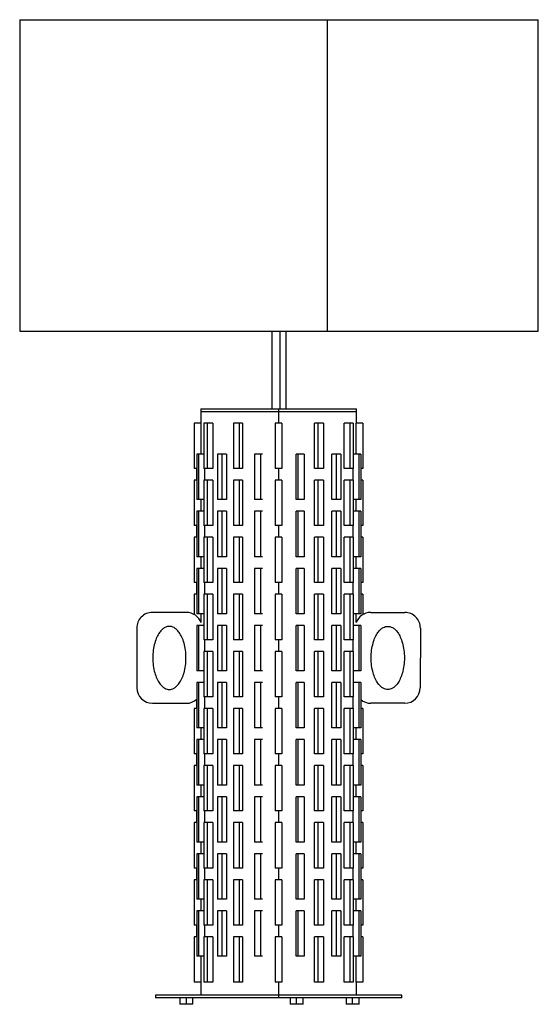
# Paper-space layout '_Posterior' of a CAD drawing. Header units: millimetres. Extents: x -200 to 200, y -7 to 752.
import ezdxf

# ---------------------------------------------------------------- set-up
doc = ezdxf.new("R2010")
doc.units = ezdxf.units.MM

psp = doc.layouts.new('_Posterior')

# ---------------------------------------------------------------- linework, layer by layer
at = {"color": 7, "linetype": 'Continuous', "lineweight": 25}
for p, q in [((-199.67, 751.88), (-199.67, 511.88)), ((37.76, 511.88), (37.76, 751.88)), ((200.33, 511.88), (200.33, 751.88)), ((-5.17, 511.88), (-5.17, 452)), ((1.36, 451.88), (1.36, 511.88)), ((5.83, 452), (5.83, 511.88)), ((-60, 452), (-60, 441)), ((-60, 452), (60, 452)), ((-60, 450), (60, 450)), ((0, 452), (0, 441)), ((60, 441), (60, 452)), ((-65, 441), (-65, 406)), ((-59.95, 441), (-65, 441)), ((-59.95, 441), (-59.95, 417)), ((-57.54, 441), (-57.54, 406)), ((-50.67, 441), (-57.54, 441)), ((-55.04, 441), (-55.04, 406)), ((-50.67, 441), (-50.67, 406)), ((-34.67, 441), (-34.67, 406)), ((-27.81, 441), (-34.67, 441)), ((-30.33, 441), (-30.33, 406)), ((-27.81, 441), (-27.81, 406)), ((-2.5, 441), (-2.5, 406)), ((2.5, 441), (-2.5, 441)), ((2.5, 441), (2.5, 406)), ((27.81, 406), (27.81, 441)), ((34.67, 441), (27.81, 441)), ((30.33, 441), (30.33, 406)), ((34.67, 441), (34.67, 406)), ((50.67, 406), (50.67, 441)), ((57.54, 441), (50.67, 441)), ((55.04, 441), (55.04, 406)), ((57.54, 441), (57.54, 406)), ((59.95, 417), (59.95, 441)), ((65, 441), (59.95, 441)), ((65, 441), (65, 406)), ((-63.01, 417), (-63.01, 382)), ((-57.54, 417), (-63.01, 417)), ((-61.82, 417), (-61.82, 382)), ((-47.16, 417), (-47.16, 382)), ((-40.17, 417), (-47.16, 417)), ((-43.7, 417), (-43.7, 382)), ((-40.17, 417), (-40.17, 382)), ((-18.67, 417), (-18.67, 382)), ((-12.51, 417), (-18.67, 417)), ((-13.87, 417), (-13.87, 382)), ((19.68, 417), (13.69, 417)), ((13.69, 382), (13.69, 417)), ((14.82, 417), (14.82, 382)), ((19.68, 417), (19.68, 382)), ((41.06, 382), (41.06, 417)), ((47.95, 417), (41.06, 417)), ((44.34, 417), (44.34, 382)), ((47.95, 417), (47.95, 382)), ((63.37, 417), (57.54, 417)), ((61.98, 417), (61.98, 382)), ((63.37, 417), (63.37, 382)), ((-63.01, 406), (-65, 406)), ((-63.37, 406), (-63.37, 397)), ((-50.67, 406), (-57.54, 406)), ((-57.07, 406), (-57.07, 397)), ((-27.81, 406), (-34.67, 406)), ((2.5, 406), (-2.5, 406)), ((0, 406), (0, 397)), ((34.67, 406), (27.81, 406)), ((57.54, 406), (50.67, 406)), ((57.44, 397), (57.44, 406)), ((65, 406), (63.37, 406)), ((-65, 397), (-65, 362)), ((-63.01, 397), (-65, 397)), ((-57.54, 397), (-57.54, 362)), ((-50.67, 397), (-57.54, 397)), ((-55.04, 397), (-55.04, 362)), ((-50.67, 397), (-50.67, 362)), ((-34.67, 397), (-34.67, 362)), ((-27.81, 397), (-34.67, 397)), ((-30.33, 397), (-30.33, 362)), ((-27.81, 397), (-27.81, 362)), ((2.5, 397), (-2.5, 397)), ((-2.5, 397), (-2.5, 362)), ((2.5, 397), (2.5, 362)), ((27.81, 362), (27.81, 397)), ((34.67, 397), (27.81, 397)), ((30.33, 397), (30.33, 362)), ((34.67, 397), (34.67, 362)), ((50.67, 362), (50.67, 397)), ((57.54, 397), (50.67, 397)), ((55.04, 397), (55.04, 362)), ((57.54, 397), (57.54, 362)), ((65, 397), (63.37, 397)), ((65, 397), (65, 362)), ((-57.54, 382), (-63.01, 382)), ((-59.95, 382), (-59.95, 373)), ((-40.17, 382), (-47.16, 382)), ((-12.51, 382), (-18.67, 382)), ((19.68, 382), (13.69, 382)), ((47.95, 382), (41.06, 382)), ((63.37, 382), (57.54, 382)), ((59.95, 373), (59.95, 382)), ((-63.01, 373), (-63.01, 338)), ((-57.54, 373), (-63.01, 373)), ((-61.82, 373), (-61.82, 338)), ((-47.16, 373), (-47.16, 338)), ((-40.17, 373), (-47.16, 373)), ((-43.7, 373), (-43.7, 338)), ((-40.17, 373), (-40.17, 338)), ((-18.67, 373), (-18.67, 338)), ((-12.51, 373), (-18.67, 373)), ((-13.87, 373), (-13.87, 338)), ((19.68, 373), (13.69, 373)), ((13.69, 338), (13.69, 373)), ((14.82, 373), (14.82, 338)), ((19.68, 373), (19.68, 338)), ((41.06, 338), (41.06, 373)), ((47.95, 373), (41.06, 373)), ((44.34, 373), (44.34, 338)), ((47.95, 373), (47.95, 338)), ((63.37, 373), (57.54, 373)), ((61.98, 373), (61.98, 338)), ((63.37, 373), (63.37, 338)), ((-63.01, 362), (-65, 362)), ((-63.37, 362), (-63.37, 353)), ((-50.67, 362), (-57.54, 362)), ((-57.07, 362), (-57.07, 353)), ((-27.81, 362), (-34.67, 362)), ((2.5, 362), (-2.5, 362)), ((0, 362), (0, 353)), ((34.67, 362), (27.81, 362)), ((57.54, 362), (50.67, 362)), ((57.44, 353), (57.44, 362)), ((65, 362), (63.37, 362)), ((-65, 353), (-65, 318)), ((-63.01, 353), (-65, 353)), ((-57.54, 353), (-57.54, 318)), ((-50.67, 353), (-57.54, 353)), ((-55.04, 353), (-55.04, 318)), ((-50.67, 353), (-50.67, 318)), ((-34.67, 353), (-34.67, 318)), ((-27.81, 353), (-34.67, 353)), ((-30.33, 353), (-30.33, 318)), ((-27.81, 353), (-27.81, 318)), ((-2.5, 353), (-2.5, 318)), ((2.5, 353), (-2.5, 353)), ((2.5, 353), (2.5, 318)), ((27.81, 318), (27.81, 353)), ((34.67, 353), (27.81, 353)), ((30.33, 353), (30.33, 318)), ((34.67, 353), (34.67, 318)), ((50.67, 318), (50.67, 353)), ((57.54, 353), (50.67, 353)), ((55.04, 353), (55.04, 318)), ((57.54, 353), (57.54, 318)), ((65, 353), (63.37, 353)), ((65, 353), (65, 318)), ((-57.54, 338), (-63.01, 338)), ((-59.95, 338), (-59.95, 329)), ((-40.17, 338), (-47.16, 338)), ((-12.51, 338), (-18.67, 338)), ((19.68, 338), (13.69, 338)), ((47.95, 338), (41.06, 338)), ((63.37, 338), (57.54, 338)), ((59.95, 329), (59.95, 338)), ((-63.01, 329), (-63.01, 294)), ((-57.54, 329), (-63.01, 329)), ((-61.82, 329), (-61.82, 294)), ((-47.16, 329), (-47.16, 294)), ((-40.17, 329), (-47.16, 329)), ((-43.7, 329), (-43.7, 294)), ((-40.17, 329), (-40.17, 294)), ((-18.67, 329), (-18.67, 294)), ((-12.51, 329), (-18.67, 329)), ((-13.87, 329), (-13.87, 294)), ((19.68, 329), (13.69, 329)), ((13.69, 294), (13.69, 329)), ((14.82, 329), (14.82, 294)), ((19.68, 329), (19.68, 294)), ((41.06, 294), (41.06, 329)), ((47.95, 329), (41.06, 329)), ((44.34, 329), (44.34, 294)), ((47.95, 329), (47.95, 294)), ((63.37, 329), (57.54, 329)), ((61.98, 329), (61.98, 294)), ((63.37, 329), (63.37, 294)), ((-63.01, 318), (-65, 318)), ((-63.37, 318), (-63.37, 309)), ((-50.67, 318), (-57.54, 318)), ((-57.07, 318), (-57.07, 309)), ((-27.81, 318), (-34.67, 318)), ((2.5, 318), (-2.5, 318)), ((0, 318), (0, 309)), ((34.67, 318), (27.81, 318)), ((57.54, 318), (50.67, 318)), ((57.44, 309), (57.44, 318)), ((65, 318), (63.37, 318)), ((-65, 309), (-65, 293.35)), ((-63.01, 309), (-65, 309)), ((-57.54, 309), (-57.54, 274)), ((-50.67, 309), (-57.54, 309)), ((-55.04, 309), (-55.04, 274)), ((-50.67, 309), (-50.67, 274)), ((-34.67, 309), (-34.67, 274)), ((-27.81, 309), (-34.67, 309)), ((-30.33, 309), (-30.33, 274)), ((-27.81, 309), (-27.81, 274)), ((2.5, 309), (-2.5, 309)), ((-2.5, 309), (-2.5, 274)), ((2.5, 309), (2.5, 274)), ((27.81, 274), (27.81, 309)), ((34.67, 309), (27.81, 309)), ((30.33, 309), (30.33, 274)), ((34.67, 309), (34.67, 274)), ((50.67, 274), (50.67, 309)), ((57.54, 309), (50.67, 309)), ((55.04, 309), (55.04, 274)), ((57.54, 309), (57.54, 274)), ((65, 309), (63.37, 309)), ((65, 309), (65, 293.35)), ((-71.07, 295), (-97.39, 295)), ((-57.54, 294), (-63.01, 294)), ((-59.95, 294), (-59.95, 287.51)), ((-40.17, 294), (-47.16, 294)), ((-12.51, 294), (-18.67, 294)), ((19.68, 294), (13.69, 294)), ((47.95, 294), (41.06, 294)), ((63.37, 294), (57.54, 294)), ((59.95, 287.51), (59.95, 294)), ((71.07, 295), (97.39, 295)), ((-109.39, 282.97), (-109.26, 236.97)), ((-63.01, 285), (-63.01, 250)), ((-57.54, 285), (-63.01, 285)), ((-61.82, 285), (-61.82, 250)), ((-47.16, 285), (-47.16, 250)), ((-40.17, 285), (-47.16, 285)), ((-43.7, 285), (-43.7, 250)), ((-40.17, 285), (-40.17, 250)), ((-18.67, 285), (-18.67, 250)), ((-12.51, 285), (-18.67, 285)), ((-13.87, 285), (-13.87, 250)), ((19.68, 285), (13.69, 285)), ((13.69, 250), (13.69, 285)), ((14.82, 285), (14.82, 250)), ((19.68, 285), (19.68, 250)), ((41.06, 250), (41.06, 285)), ((47.95, 285), (41.06, 285)), ((44.34, 285), (44.34, 250)), ((47.95, 285), (47.95, 250)), ((63.37, 285), (57.54, 285)), ((61.98, 285), (61.98, 250)), ((63.37, 285), (63.37, 250)), ((109.39, 282.97), (109.26, 236.97)), ((-50.67, 274), (-57.54, 274)), ((-57.07, 274), (-57.07, 265)), ((-27.81, 274), (-34.67, 274)), ((2.5, 274), (-2.5, 274)), ((0, 274), (0, 265)), ((34.67, 274), (27.81, 274)), ((57.54, 274), (50.67, 274)), ((57.44, 265), (57.44, 274)), ((-57.54, 265), (-57.54, 230)), ((-50.67, 265), (-57.54, 265)), ((-55.04, 265), (-55.04, 230)), ((-50.67, 265), (-50.67, 230)), ((-34.67, 265), (-34.67, 230)), ((-27.81, 265), (-34.67, 265)), ((-30.33, 265), (-30.33, 230)), ((-27.81, 265), (-27.81, 230)), ((-2.5, 265), (-2.5, 230)), ((2.5, 265), (-2.5, 265)), ((2.5, 265), (2.5, 230)), ((27.81, 230), (27.81, 265)), ((34.67, 265), (27.81, 265)), ((30.33, 265), (30.33, 230)), ((34.67, 265), (34.67, 230)), ((50.67, 230), (50.67, 265)), ((57.54, 265), (50.67, 265)), ((55.04, 265), (55.04, 230)), ((57.54, 265), (57.54, 230)), ((-57.54, 250), (-63.01, 250)), ((-40.17, 250), (-47.16, 250)), ((-12.51, 250), (-18.67, 250)), ((19.68, 250), (13.69, 250)), ((47.95, 250), (41.06, 250)), ((63.37, 250), (57.54, 250)), ((-63.01, 241), (-63.01, 206)), ((-57.54, 241), (-63.01, 241)), ((-61.82, 241), (-61.82, 206)), ((-47.16, 241), (-47.16, 206)), ((-40.17, 241), (-47.16, 241)), ((-43.7, 241), (-43.7, 206)), ((-40.17, 241), (-40.17, 206)), ((-18.67, 241), (-18.67, 206)), ((-12.51, 241), (-18.67, 241)), ((-13.87, 241), (-13.87, 206)), ((19.68, 241), (13.69, 241)), ((13.69, 206), (13.69, 241)), ((14.82, 241), (14.82, 206)), ((19.68, 241), (19.68, 206)), ((41.06, 206), (41.06, 241)), ((47.95, 241), (41.06, 241)), ((44.34, 241), (44.34, 206)), ((47.95, 241), (47.95, 206)), ((63.37, 241), (57.54, 241)), ((61.98, 241), (61.98, 206)), ((63.37, 241), (63.37, 206)), ((-63.37, 227.9), (-63.37, 221)), ((-50.67, 230), (-57.54, 230)), ((-57.07, 230), (-57.07, 221)), ((-27.81, 230), (-34.67, 230)), ((2.5, 230), (-2.5, 230)), ((0, 230), (0, 221)), ((34.67, 230), (27.81, 230)), ((57.54, 230), (50.67, 230)), ((57.44, 221), (57.44, 230)), ((-97.26, 225), (-71.19, 225)), ((-65, 221), (-65, 186)), ((-63.01, 221), (-65, 221)), ((-57.54, 221), (-57.54, 186)), ((-50.67, 221), (-57.54, 221)), ((-55.04, 221), (-55.04, 186)), ((-50.67, 221), (-50.67, 186)), ((-34.67, 221), (-34.67, 186)), ((-27.81, 221), (-34.67, 221)), ((-30.33, 221), (-30.33, 186)), ((-27.81, 221), (-27.81, 186)), ((-2.5, 221), (-2.5, 186)), ((2.5, 221), (-2.5, 221)), ((2.5, 221), (2.5, 186)), ((27.81, 186), (27.81, 221)), ((34.67, 221), (27.81, 221)), ((30.33, 221), (30.33, 186)), ((34.67, 221), (34.67, 186)), ((50.67, 186), (50.67, 221)), ((57.54, 221), (50.67, 221)), ((55.04, 221), (55.04, 186)), ((57.54, 221), (57.54, 186)), ((65, 221), (63.37, 221)), ((65, 221), (65, 186)), ((97.26, 225), (71.19, 225)), ((-57.54, 206), (-63.01, 206)), ((-59.95, 206), (-59.95, 197)), ((-40.17, 206), (-47.16, 206)), ((-12.51, 206), (-18.67, 206)), ((19.68, 206), (13.69, 206)), ((47.95, 206), (41.06, 206)), ((63.37, 206), (57.54, 206)), ((59.95, 197), (59.95, 206)), ((-63.01, 197), (-63.01, 162)), ((-57.54, 197), (-63.01, 197)), ((-61.82, 197), (-61.82, 162)), ((-47.16, 197), (-47.16, 162)), ((-40.17, 197), (-47.16, 197)), ((-43.7, 197), (-43.7, 162)), ((-40.17, 197), (-40.17, 162)), ((-18.67, 197), (-18.67, 162)), ((-12.51, 197), (-18.67, 197)), ((-13.87, 197), (-13.87, 162)), ((19.68, 197), (13.69, 197)), ((13.69, 162), (13.69, 197)), ((14.82, 197), (14.82, 162)), ((19.68, 197), (19.68, 162)), ((41.06, 162), (41.06, 197)), ((47.95, 197), (41.06, 197)), ((44.34, 197), (44.34, 162)), ((47.95, 197), (47.95, 162)), ((63.37, 197), (57.54, 197)), ((61.98, 197), (61.98, 162)), ((63.37, 197), (63.37, 162)), ((-63.01, 186), (-65, 186)), ((-63.37, 186), (-63.37, 177)), ((-50.67, 186), (-57.54, 186)), ((-57.07, 186), (-57.07, 177)), ((-27.81, 186), (-34.67, 186)), ((2.5, 186), (-2.5, 186)), ((0, 186), (0, 177)), ((34.67, 186), (27.81, 186)), ((57.54, 186), (50.67, 186)), ((57.44, 177), (57.44, 186)), ((65, 186), (63.37, 186)), ((-65, 177), (-65, 142)), ((-63.01, 177), (-65, 177)), ((-57.54, 177), (-57.54, 142)), ((-50.67, 177), (-57.54, 177)), ((-55.04, 177), (-55.04, 142)), ((-50.67, 177), (-50.67, 142)), ((-34.67, 177), (-34.67, 142)), ((-27.81, 177), (-34.67, 177)), ((-30.33, 177), (-30.33, 142)), ((-27.81, 177), (-27.81, 142)), ((2.5, 177), (-2.5, 177)), ((-2.5, 177), (-2.5, 142)), ((2.5, 177), (2.5, 142)), ((27.81, 142), (27.81, 177)), ((34.67, 177), (27.81, 177)), ((30.33, 177), (30.33, 142)), ((34.67, 177), (34.67, 142)), ((50.67, 142), (50.67, 177)), ((57.54, 177), (50.67, 177)), ((55.04, 177), (55.04, 142)), ((57.54, 177), (57.54, 142)), ((65, 177), (63.37, 177)), ((65, 177), (65, 142)), ((-57.54, 162), (-63.01, 162)), ((-59.95, 162), (-59.95, 153)), ((-40.17, 162), (-47.16, 162)), ((-12.51, 162), (-18.67, 162)), ((19.68, 162), (13.69, 162)), ((47.95, 162), (41.06, 162)), ((63.37, 162), (57.54, 162)), ((59.95, 153), (59.95, 162)), ((-63.01, 153), (-63.01, 118)), ((-57.54, 153), (-63.01, 153)), ((-61.82, 153), (-61.82, 118)), ((-47.16, 153), (-47.16, 118)), ((-40.17, 153), (-47.16, 153)), ((-43.7, 153), (-43.7, 118)), ((-40.17, 153), (-40.17, 118)), ((-18.67, 153), (-18.67, 118)), ((-12.51, 153), (-18.67, 153)), ((-13.87, 153), (-13.87, 118)), ((19.68, 153), (13.69, 153)), ((13.69, 118), (13.69, 153)), ((14.82, 153), (14.82, 118)), ((19.68, 153), (19.68, 118)), ((41.06, 118), (41.06, 153)), ((47.95, 153), (41.06, 153)), ((44.34, 153), (44.34, 118)), ((47.95, 153), (47.95, 118)), ((63.37, 153), (57.54, 153)), ((61.98, 153), (61.98, 118)), ((63.37, 153), (63.37, 118)), ((-63.01, 142), (-65, 142)), ((-63.37, 142), (-63.37, 133)), ((-50.67, 142), (-57.54, 142)), ((-57.07, 142), (-57.07, 133)), ((-27.81, 142), (-34.67, 142)), ((2.5, 142), (-2.5, 142)), ((0, 142), (0, 133)), ((34.67, 142), (27.81, 142)), ((57.54, 142), (50.67, 142)), ((57.44, 133), (57.44, 142)), ((65, 142), (63.37, 142)), ((-65, 133), (-65, 98)), ((-63.01, 133), (-65, 133)), ((-57.54, 133), (-57.54, 98)), ((-50.67, 133), (-57.54, 133)), ((-55.04, 133), (-55.04, 98)), ((-50.67, 133), (-50.67, 98)), ((-34.67, 133), (-34.67, 98)), ((-27.81, 133), (-34.67, 133)), ((-30.33, 133), (-30.33, 98)), ((-27.81, 133), (-27.81, 98)), ((-2.5, 133), (-2.5, 98)), ((2.5, 133), (-2.5, 133)), ((2.5, 133), (2.5, 98)), ((27.81, 98), (27.81, 133)), ((34.67, 133), (27.81, 133)), ((30.33, 133), (30.33, 98)), ((34.67, 133), (34.67, 98)), ((50.67, 98), (50.67, 133)), ((57.54, 133), (50.67, 133)), ((55.04, 133), (55.04, 98)), ((57.54, 133), (57.54, 98)), ((65, 133), (63.37, 133)), ((65, 133), (65, 98)), ((-57.54, 118), (-63.01, 118)), ((-59.95, 118), (-59.95, 109)), ((-40.17, 118), (-47.16, 118)), ((-12.51, 118), (-18.67, 118)), ((19.68, 118), (13.69, 118)), ((47.95, 118), (41.06, 118)), ((63.37, 118), (57.54, 118)), ((59.95, 109), (59.95, 118)), ((-63.01, 109), (-63.01, 74)), ((-57.54, 109), (-63.01, 109)), ((-61.82, 109), (-61.82, 74)), ((-47.16, 109), (-47.16, 74)), ((-40.17, 109), (-47.16, 109)), ((-43.7, 109), (-43.7, 74)), ((-40.17, 109), (-40.17, 74)), ((-18.67, 109), (-18.67, 74)), ((-12.51, 109), (-18.67, 109)), ((-13.87, 109), (-13.87, 74)), ((19.68, 109), (13.69, 109)), ((13.69, 74), (13.69, 109)), ((14.82, 109), (14.82, 74)), ((19.68, 109), (19.68, 74)), ((41.06, 74), (41.06, 109)), ((47.95, 109), (41.06, 109)), ((44.34, 109), (44.34, 74)), ((47.95, 109), (47.95, 74)), ((63.37, 109), (57.54, 109)), ((61.98, 109), (61.98, 74)), ((63.37, 109), (63.37, 74)), ((-63.01, 98), (-65, 98)), ((-63.37, 98), (-63.37, 89)), ((-50.67, 98), (-57.54, 98)), ((-57.07, 98), (-57.07, 89)), ((-27.81, 98), (-34.67, 98)), ((2.5, 98), (-2.5, 98)), ((0, 98), (0, 89)), ((34.67, 98), (27.81, 98)), ((57.54, 98), (50.67, 98)), ((57.44, 89), (57.44, 98)), ((65, 98), (63.37, 98)), ((-65, 89), (-65, 54)), ((-63.01, 89), (-65, 89)), ((-57.54, 89), (-57.54, 54)), ((-50.67, 89), (-57.54, 89)), ((-55.04, 89), (-55.04, 54)), ((-50.67, 89), (-50.67, 54)), ((-34.67, 89), (-34.67, 54)), ((-27.81, 89), (-34.67, 89)), ((-30.33, 89), (-30.33, 54)), ((-27.81, 89), (-27.81, 54)), ((2.5, 89), (-2.5, 89)), ((-2.5, 89), (-2.5, 54)), ((2.5, 89), (2.5, 54)), ((27.81, 54), (27.81, 89)), ((34.67, 89), (27.81, 89)), ((30.33, 89), (30.33, 54)), ((34.67, 89), (34.67, 54)), ((50.67, 54), (50.67, 89)), ((57.54, 89), (50.67, 89)), ((55.04, 89), (55.04, 54)), ((57.54, 89), (57.54, 54)), ((65, 89), (63.37, 89)), ((65, 89), (65, 54)), ((-57.54, 74), (-63.01, 74)), ((-59.95, 74), (-59.95, 65)), ((-40.17, 74), (-47.16, 74)), ((-12.51, 74), (-18.67, 74)), ((19.68, 74), (13.69, 74)), ((47.95, 74), (41.06, 74)), ((63.37, 74), (57.54, 74)), ((59.95, 65), (59.95, 74)), ((-63.01, 65), (-63.01, 30)), ((-57.54, 65), (-63.01, 65)), ((-61.82, 65), (-61.82, 30)), ((-47.16, 65), (-47.16, 30)), ((-40.17, 65), (-47.16, 65)), ((-43.7, 65), (-43.7, 30)), ((-40.17, 65), (-40.17, 30)), ((-18.67, 65), (-18.67, 30)), ((-12.51, 65), (-18.67, 65)), ((-13.87, 65), (-13.87, 30)), ((19.68, 65), (13.69, 65)), ((13.69, 30), (13.69, 65)), ((14.82, 65), (14.82, 30)), ((19.68, 65), (19.68, 30)), ((41.06, 30), (41.06, 65)), ((47.95, 65), (41.06, 65)), ((44.34, 65), (44.34, 30)), ((47.95, 65), (47.95, 30)), ((63.37, 65), (57.54, 65)), ((61.98, 65), (61.98, 30)), ((63.37, 65), (63.37, 30)), ((-63.01, 54), (-65, 54)), ((-63.37, 54), (-63.37, 45)), ((-50.67, 54), (-57.54, 54)), ((-57.07, 54), (-57.07, 45)), ((-27.81, 54), (-34.67, 54)), ((2.5, 54), (-2.5, 54)), ((0, 54), (0, 45)), ((34.67, 54), (27.81, 54)), ((57.54, 54), (50.67, 54)), ((57.44, 45), (57.44, 54)), ((65, 54), (63.37, 54)), ((-65, 45), (-65, 10)), ((-63.01, 45), (-65, 45)), ((-57.54, 45), (-57.54, 10)), ((-50.67, 45), (-57.54, 45)), ((-55.04, 45), (-55.04, 10)), ((-50.67, 45), (-50.67, 10)), ((-34.67, 45), (-34.67, 10)), ((-27.81, 45), (-34.67, 45)), ((-30.33, 45), (-30.33, 10)), ((-27.81, 45), (-27.81, 10)), ((-2.5, 45), (-2.5, 10)), ((2.5, 45), (-2.5, 45)), ((2.5, 45), (2.5, 10)), ((27.81, 10), (27.81, 45)), ((34.67, 45), (27.81, 45)), ((30.33, 45), (30.33, 10)), ((34.67, 45), (34.67, 10)), ((50.67, 10), (50.67, 45)), ((57.54, 45), (50.67, 45)), ((55.04, 45), (55.04, 10)), ((57.54, 45), (57.54, 10)), ((65, 45), (63.37, 45)), ((65, 45), (65, 10)), ((-57.54, 30), (-63.01, 30)), ((-59.95, 30), (-59.95, 10)), ((-40.17, 30), (-47.16, 30)), ((-12.51, 30), (-18.67, 30)), ((19.68, 30), (13.69, 30)), ((47.95, 30), (41.06, 30)), ((63.37, 30), (57.54, 30)), ((59.95, 10), (59.95, 30)), ((-59.95, 10), (-65, 10)), ((-60, 10), (-60, 0)), ((-50.67, 10), (-57.54, 10)), ((-27.81, 10), (-34.67, 10)), ((2.5, 10), (-2.5, 10)), ((0, 10), (0, -2)), ((34.67, 10), (27.81, 10)), ((57.54, 10), (50.67, 10)), ((65, 10), (59.95, 10)), ((60, 0), (60, 10)), ((-95, 0), (-95, -2)), ((95, 0), (-95, 0)), ((95, -2), (95, 0)), ((95, -2), (-95, -2)), ((-76.05, -2), (-76.05, -7)), ((-66.05, -7), (-76.05, -7)), ((-71.05, -7), (-71.05, -2)), ((-66.05, -7), (-66.05, -2)), ((8.95, -2), (8.95, -7)), ((18.95, -7), (8.95, -7)), ((13.95, -7), (13.95, -2)), ((18.95, -7), (18.95, -2)), ((52.1, -2), (52.1, -7)), ((62.1, -7), (52.1, -7)), ((57.1, -7), (57.1, -2)), ((62.1, -7), (62.1, -2))]:
    psp.add_line(p, q, dxfattribs=at)
for centre, start, end in [((-97.39, 283), 90, 180.15759), ((-71.07, 283), 19.99486, 90), ((71.07, 283), 90, 160.00514), ((97.39, 283), 359.84241, 90), ((-97.26, 237), 180.15759, 270), ((97.26, 237), 270, 359.84241), ((-71.19, 237), 270, 312.98909), ((71.19, 237), 229.32668, 270)]:
    psp.add_arc(centre, 12, start, end, dxfattribs=at)
for points, knots in [([(-199.52, 751.88), (-199.56, 751.88), (-199.69, 751.88), (-198.62, 751.88), (-196.35, 751.88), (-192.79, 751.88), (-188.05, 751.88), (-182.16, 751.88), (-175.13, 751.88), (-167.03, 751.88), (-157.89, 751.88), (-147.78, 751.88), (-136.75, 751.88), (-124.88, 751.88), (-112.24, 751.88), (-98.9, 751.88), (-84.96, 751.88), (-70.48, 751.88), (-55.57, 751.88), (-40.32, 751.88), (-24.81, 751.88), (-9.15, 751.88), (6.57, 751.88), (22.26, 751.88), (32.59, 751.88), (37.76, 751.88)], [0, 0, 0, 0, 0.017714, 0.062363, 0.107012, 0.151662, 0.196311, 0.240961, 0.28561, 0.330259, 0.374909, 0.419558, 0.464207, 0.508857, 0.553506, 0.598156, 0.642805, 0.687454, 0.732104, 0.776753, 0.821402, 0.866052, 0.910701, 0.955351, 1, 1, 1, 1]), ([(37.76, 751.88), (42.88, 751.88), (53.12, 751.88), (68.1, 751.88), (82.68, 751.88), (96.74, 751.88), (110.21, 751.88), (123, 751.88), (135.04, 751.88), (146.24, 751.88), (156.55, 751.88), (165.89, 751.88), (174.21, 751.88), (181.46, 751.88), (187.6, 751.88), (192.57, 751.88), (196.38, 751.88), (198.92, 751.88), (200.24, 751.88), (200.2, 751.88), (200.19, 751.88)], [0, 0, 0, 0, 0.056808, 0.113615, 0.170423, 0.227231, 0.284038, 0.340846, 0.397653, 0.454461, 0.511269, 0.568076, 0.624884, 0.681692, 0.738499, 0.795307, 0.852114, 0.908922, 0.96573, 1, 1, 1, 1]), ([(-199.52, 511.88), (-199.56, 511.88), (-199.69, 511.88), (-198.62, 511.88), (-196.35, 511.88), (-192.79, 511.88), (-188.05, 511.88), (-182.16, 511.88), (-175.13, 511.88), (-167.03, 511.88), (-157.89, 511.88), (-147.78, 511.88), (-136.75, 511.88), (-124.88, 511.88), (-112.24, 511.88), (-98.9, 511.88), (-84.96, 511.88), (-70.48, 511.88), (-55.57, 511.88), (-40.32, 511.88), (-24.81, 511.88), (-9.15, 511.88), (6.57, 511.88), (22.26, 511.88), (32.59, 511.88), (37.76, 511.88)], [0, 0, 0, 0, 0.017714, 0.062363, 0.107012, 0.151662, 0.196311, 0.240961, 0.28561, 0.330259, 0.374909, 0.419558, 0.464207, 0.508857, 0.553506, 0.598156, 0.642805, 0.687454, 0.732104, 0.776753, 0.821402, 0.866052, 0.910701, 0.955351, 1, 1, 1, 1]), ([(37.76, 511.88), (42.88, 511.88), (53.12, 511.88), (68.1, 511.88), (82.68, 511.88), (96.74, 511.88), (110.21, 511.88), (123, 511.88), (135.04, 511.88), (146.24, 511.88), (156.55, 511.88), (165.89, 511.88), (174.21, 511.88), (181.46, 511.88), (187.6, 511.88), (192.57, 511.88), (196.38, 511.88), (198.92, 511.88), (200.24, 511.88), (200.2, 511.88), (200.19, 511.88)], [0, 0, 0, 0, 0.056808, 0.113615, 0.170423, 0.227231, 0.284038, 0.340846, 0.397653, 0.454461, 0.511269, 0.568076, 0.624884, 0.681692, 0.738499, 0.795307, 0.852114, 0.908922, 0.96573, 1, 1, 1, 1]), ([(-84.23, 284.31), (-84.76, 284.31), (-85.33, 284.25), (-86.53, 283.95), (-87.16, 283.7), (-88.47, 282.98), (-89.16, 282.49), (-90.54, 281.22), (-91.24, 280.42), (-92.61, 278.48), (-93.27, 277.33), (-94.51, 274.65), (-95.07, 273.12), (-96.02, 269.76), (-96.4, 267.92), (-96.92, 264.05), (-97.05, 262.03), (-97.05, 257.97), (-96.92, 255.95), (-96.4, 252.08), (-96.02, 250.24), (-95.07, 246.88), (-94.51, 245.35), (-93.27, 242.67), (-92.61, 241.52), (-91.24, 239.58), (-90.54, 238.78), (-89.16, 237.51), (-88.47, 237.02), (-87.16, 236.3), (-86.53, 236.05), (-85.33, 235.75), (-84.76, 235.69), (-84.23, 235.69)], [0, 0, 0, 0, 0.0625, 0.0625, 0.125, 0.125, 0.1875, 0.1875, 0.25, 0.25, 0.3125, 0.3125, 0.375, 0.375, 0.4375, 0.4375, 0.5, 0.5, 0.5625, 0.5625, 0.625, 0.625, 0.6875, 0.6875, 0.75, 0.75, 0.8125, 0.8125, 0.875, 0.875, 0.9375, 0.9375, 1, 1, 1, 1]), ([(-84.23, 235.69), (-83.69, 235.69), (-83.13, 235.75), (-81.93, 236.05), (-81.29, 236.3), (-79.98, 237.02), (-79.3, 237.51), (-77.92, 238.78), (-77.22, 239.58), (-75.85, 241.52), (-75.18, 242.67), (-73.95, 245.35), (-73.39, 246.88), (-72.44, 250.24), (-72.06, 252.08), (-71.54, 255.95), (-71.4, 257.97), (-71.4, 262.03), (-71.54, 264.05), (-72.06, 267.92), (-72.44, 269.76), (-73.39, 273.12), (-73.95, 274.65), (-75.18, 277.33), (-75.85, 278.48), (-77.22, 280.42), (-77.92, 281.22), (-79.3, 282.49), (-79.98, 282.98), (-81.29, 283.7), (-81.93, 283.95), (-83.13, 284.25), (-83.69, 284.31), (-84.23, 284.31)], [0, 0, 0, 0, 0.0625, 0.0625, 0.125, 0.125, 0.1875, 0.1875, 0.25, 0.25, 0.3125, 0.3125, 0.375, 0.375, 0.4375, 0.4375, 0.5, 0.5, 0.5625, 0.5625, 0.625, 0.625, 0.6875, 0.6875, 0.75, 0.75, 0.8125, 0.8125, 0.875, 0.875, 0.9375, 0.9375, 1, 1, 1, 1]), ([(84.23, 235.69), (83.69, 235.69), (83.13, 235.75), (81.93, 236.05), (81.29, 236.3), (79.98, 237.02), (79.3, 237.51), (77.92, 238.78), (77.22, 239.58), (75.85, 241.52), (75.18, 242.67), (73.95, 245.35), (73.39, 246.88), (72.44, 250.24), (72.06, 252.08), (71.54, 255.95), (71.4, 257.97), (71.4, 262.03), (71.54, 264.05), (72.06, 267.92), (72.44, 269.76), (73.39, 273.12), (73.95, 274.65), (75.18, 277.33), (75.85, 278.48), (77.22, 280.42), (77.92, 281.22), (79.3, 282.49), (79.98, 282.98), (81.29, 283.7), (81.93, 283.95), (83.13, 284.25), (83.69, 284.31), (84.23, 284.31)], [0, 0, 0, 0, 0.0625, 0.0625, 0.125, 0.125, 0.1875, 0.1875, 0.25, 0.25, 0.3125, 0.3125, 0.375, 0.375, 0.4375, 0.4375, 0.5, 0.5, 0.5625, 0.5625, 0.625, 0.625, 0.6875, 0.6875, 0.75, 0.75, 0.8125, 0.8125, 0.875, 0.875, 0.9375, 0.9375, 1, 1, 1, 1]), ([(84.23, 284.31), (84.76, 284.31), (85.33, 284.25), (86.53, 283.95), (87.16, 283.7), (88.47, 282.98), (89.16, 282.49), (90.54, 281.22), (91.24, 280.42), (92.61, 278.48), (93.27, 277.33), (94.51, 274.65), (95.07, 273.12), (96.02, 269.76), (96.4, 267.92), (96.92, 264.05), (97.05, 262.03), (97.05, 257.97), (96.92, 255.95), (96.4, 252.08), (96.02, 250.24), (95.07, 246.88), (94.51, 245.35), (93.27, 242.67), (92.61, 241.52), (91.24, 239.58), (90.54, 238.78), (89.16, 237.51), (88.47, 237.02), (87.16, 236.3), (86.53, 236.05), (85.33, 235.75), (84.76, 235.69), (84.23, 235.69)], [0, 0, 0, 0, 0.0625, 0.0625, 0.125, 0.125, 0.1875, 0.1875, 0.25, 0.25, 0.3125, 0.3125, 0.375, 0.375, 0.4375, 0.4375, 0.5, 0.5, 0.5625, 0.5625, 0.625, 0.625, 0.6875, 0.6875, 0.75, 0.75, 0.8125, 0.8125, 0.875, 0.875, 0.9375, 0.9375, 1, 1, 1, 1])]:
    psp.add_open_spline(points, degree=3, knots=knots, dxfattribs=at)

doc.saveas('drawing.dxf')
